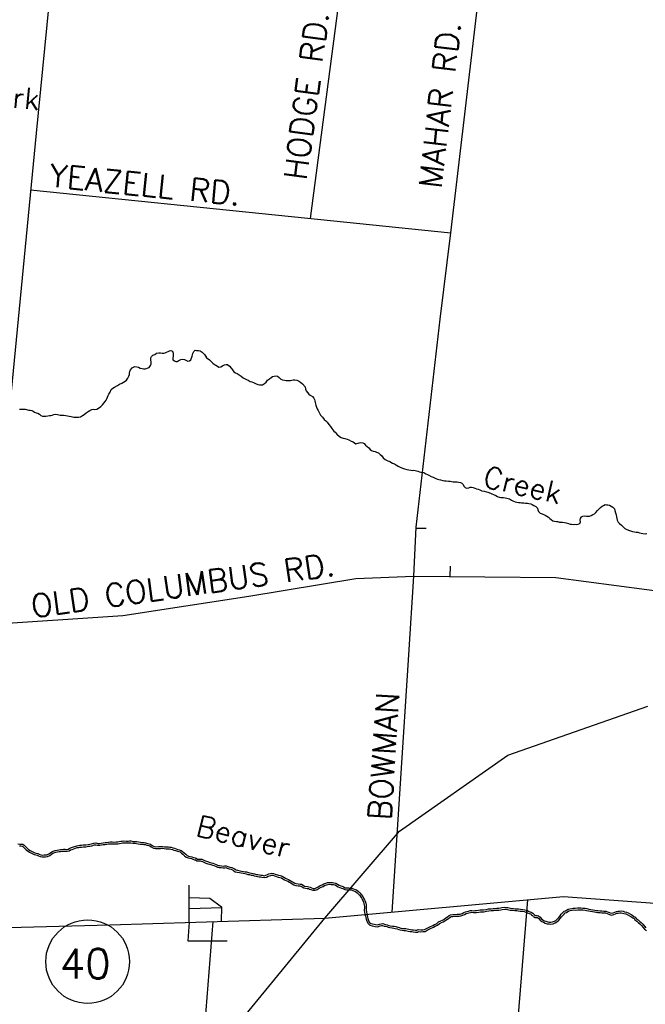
# Model space of a CAD drawing. Header units: feet. Extents: x 1615653 to 1618118, y 708897 to 711917.
# Tile 38 of 183: x 1618090.61 to 1618096.54, y 710529.23 to 710538.55. Entities that reach past the tile are written whole.
import ezdxf

# ---------------------------------------------------------------- set-up
doc = ezdxf.new("R2010")
doc.units = ezdxf.units.FT
doc.header["$LTSCALE"] = 20
doc.header["$MEASUREMENT"] = 0
for name, color, linetype in [('35_INTERSTATE_ROADS', 130, 'Continuous'), ('36_MAJOR_ROADS', 130, 'Continuous'), ('37_MINOR_ROADS', 130, 'Continuous'), ('58_MAJOR_WATER', 170, 'Continuous'), ('59_WATER_NAMES', 130, 'Continuous'), ('ROAD-TEXT', 2, 'Continuous')]:
    doc.layers.add(name, color=color, linetype=linetype)
doc.styles.add('ROMANS', font='romans')
doc.styles.get("Standard").update_dxf_attribs({"font": 'simplex.shx'})

msp = doc.modelspace()

# ---------------------------------------------------------------- linework, layer by layer
at = {"layer": '35_INTERSTATE_ROADS', "linetype": 'Continuous'}
for points in [[(1618095.23424, 710531.58696), (1618096.55917, 710532.05383)], [(1618094.20843, 710530.86908), (1618095.23424, 710531.58696)], [(1618093.5028, 710530.04478), (1618094.20843, 710530.86908)], [(1618093.5028, 710530.04478), (1618095.76221, 710530.2496)], [(1618095.76221, 710530.2496), (1618097.18952, 710530.14719)], [(1618089.90341, 710529.94136), (1618091.46622, 710529.98253)], [(1618091.46622, 710529.98253), (1618093.5028, 710530.04478)], [(1618092.65665, 710529.01264), (1618093.5028, 710530.04478)]]:
    msp.add_lwpolyline(points, dxfattribs=at)
at = {"layer": '36_MAJOR_ROADS', "linetype": 'Continuous'}
for points in [[(1618094.69421, 710536.53382), (1618094.98491, 710538.99859)], [(1618094.59439, 710535.7158), (1618094.69421, 710536.53382)], [(1618094.34518, 710533.2841), (1618094.36543, 710533.74715), (1618094.59439, 710535.7158)], [(1618085.46041, 710532.78893), (1618085.61089, 710532.82889), (1618086.10131, 710532.53716), (1618086.22795, 710532.52227), (1618087.53959, 710532.6927), (1618090.04331, 710532.81335), (1618090.30683, 710532.82602), (1618091.59087, 710532.90981), (1618092.78419, 710533.09354), (1618093.79468, 710533.26046), (1618094.34518, 710533.2841), (1618095.68852, 710533.27008), (1618096.83721, 710533.12077), (1618096.96766, 710533.10257), (1618097.19339, 710533.16792), (1618098.03312, 710533.11905), (1618099.27061, 710533.14678), (1618099.78741, 710533.22748), (1618100.88391, 710533.27777), (1618101.73142, 710533.43471), (1618102.78286, 710533.64483), (1618104.19361, 710533.67531)], [(1618094.29791, 710532.53967), (1618094.34518, 710533.2841)], [(1618094.14116, 710530.10055), (1618094.29791, 710532.53967)], [(1618092.44265, 710530.0125), (1618092.32941, 710528.57334), (1618092.79786, 710528.62399), (1618093.30569, 710528.58125), (1618093.93372, 710528.51604), (1618093.97931, 710528.41709), (1618093.94757, 710528.22702), (1618094.5612, 710528.32385), (1618094.81978, 710528.21737), (1618094.97684, 710527.98513), (1618095.20328, 710527.7814)]]:
    msp.add_lwpolyline(points, dxfattribs=at)
at = {"layer": '37_MINOR_ROADS', "linetype": 'Continuous'}
for points in [[(1618091.01041, 710539.91943), (1618090.76911, 710537.47698)], [(1618093.36795, 710536.66989), (1618093.69094, 710539.14345)], [(1618090.76911, 710537.47698), (1618090.53167, 710535.03338)], [(1618090.71595, 710536.94172), (1618093.18595, 710536.68854)], [(1618093.18595, 710536.68854), (1618094.69421, 710536.53382)], [(1618094.36261, 710533.73816), (1618094.46018, 710533.73816)], [(1618094.6876, 710533.28053), (1618094.69273, 710533.37877)], [(1618092.21868, 710530.00562), (1618092.21885, 710530.35782)], [(1618092.2188, 710530.24038), (1618092.41458, 710530.23568), (1618092.52385, 710530.15157), (1618092.52182, 710530.01493)], [(1618095.42234, 710530.21888), (1618095.21938, 710527.73116)], [(1618092.21874, 710530.1356), (1618092.53025, 710530.14618)], [(1618092.21868, 710530.00562), (1618092.20629, 710529.831), (1618092.57599, 710529.83158)]]:
    msp.add_lwpolyline(points, dxfattribs=at)
at = {"layer": '58_MAJOR_WATER', "linetype": 'Continuous'}
for points in [[(1618091.42238, 710534.93635), (1618091.43063, 710534.94925), (1618091.43793, 710534.96315), (1618091.44418, 710534.97705), (1618091.45253, 710534.99395), (1618091.45878, 710535.00685), (1618091.46913, 710535.0247), (1618091.47958, 710535.04955), (1618091.49588, 710535.0633), (1618091.51008, 710535.07205), (1618091.53943, 710535.08955), (1618091.55768, 710535.10125), (1618091.57893, 710535.11085), (1618091.59708, 710535.11955), (1618091.61133, 710535.1293), (1618091.62448, 710535.1381), (1618091.63688, 710535.1569), (1618091.64623, 710535.17675), (1618091.65153, 710535.1917), (1618091.65283, 710535.2077), (1618091.65608, 710535.2207), (1618091.66343, 710535.2386), (1618091.67678, 710535.25735), (1618091.68993, 710535.26415), (1618091.70308, 710535.2699), (1618091.72103, 710535.2666), (1618091.73903, 710535.26325), (1618091.75288, 710535.254), (1618091.77283, 710535.2486), (1618091.78583, 710535.24735), (1618091.80283, 710535.24705), (1618091.82098, 710535.25175), (1618091.83813, 710535.25945), (1618091.85248, 710535.2772), (1618091.85783, 710535.29415), (1618091.85918, 710535.31415), (1618091.85348, 710535.3303), (1618091.85383, 710535.35035), (1618091.86008, 710535.36325), (1618091.87533, 710535.375), (1618091.89153, 710535.3837), (1618091.90978, 710535.3944), (1618091.92988, 710535.39905), (1618091.94688, 710535.39775), (1618091.96188, 710535.39445), (1618091.97688, 710535.3942), (1618091.99098, 710535.39795), (1618092.00413, 710535.4037), (1618092.01833, 710535.4125), (1618092.03143, 710535.41825), (1618092.04553, 710535.421), (1618092.05943, 710535.41375), (1618092.06613, 710535.3966), (1618092.06688, 710535.38355), (1618092.06553, 710535.36555), (1618092.06323, 710535.35055), (1618092.06393, 710535.3335), (1618092.07878, 710535.3222), (1618092.09268, 710535.31695), (1618092.10573, 710535.3167), (1618092.11888, 710535.3245), (1618092.13813, 710535.33515), (1618092.15118, 710535.3369), (1618092.17318, 710535.3355), (1618092.19108, 710535.32715), (1618092.20598, 710535.3199), (1618092.22003, 710535.32165), (1618092.23328, 710535.3334), (1618092.24688, 710535.36525), (1618092.24913, 710535.3782), (1618092.25238, 710535.3932), (1618092.26173, 710535.41005), (1618092.27303, 710535.4239), (1618092.28798, 710535.4206), (1618092.30603, 710535.42025), (1618092.32298, 710535.41595), (1618092.33978, 710535.40365), (1618092.35358, 710535.39135), (1618092.36638, 710535.3791), (1618092.37413, 710535.36495), (1618092.38108, 710535.3618)], [(1618092.36763, 710535.3768), (1618092.38088, 710535.3518), (1618092.39673, 710535.34145), (1618092.40958, 710535.3322), (1618092.42828, 710535.31385), (1618092.44308, 710535.30055), (1618092.45788, 710535.28925), (1618092.47078, 710535.282), (1618092.48558, 710535.2707), (1618092.49948, 710535.26345), (1618092.51858, 710535.2661), (1618092.53478, 710535.27485), (1618092.55098, 710535.28455), (1618092.56808, 710535.28825), (1618092.58208, 710535.287), (1618092.59883, 710535.27165), (1618092.61748, 710535.2513), (1618092.62923, 710535.23605), (1618092.64098, 710535.2198), (1618092.65578, 710535.2085), (1618092.67068, 710535.20225), (1618092.69148, 710535.1888), (1618092.70933, 710535.1775), (1618092.72908, 710535.1611), (1618092.74693, 710535.15175), (1618092.76083, 710535.1445), (1618092.77573, 710535.1392), (1618092.79658, 710535.1268), (1618092.81153, 710535.1225), (1618092.82643, 710535.11625), (1618092.84728, 710535.10685), (1618092.86718, 710535.09945), (1618092.88413, 710535.09415), (1618092.89818, 710535.0949), (1618092.91223, 710535.09665), (1618092.92948, 710535.10735), (1618092.94578, 710535.1221), (1618092.96008, 710535.13885), (1618092.97738, 710535.15355), (1618092.99268, 710535.1663), (1618093.00583, 710535.1741), (1618093.02093, 710535.1788), (1618093.04103, 710535.18145), (1618093.05498, 710535.1762), (1618093.06978, 710535.1659), (1618093.08653, 710535.1496), (1618093.10043, 710535.1433), (1618093.12138, 710535.1379), (1618093.13638, 710535.13665), (1618093.15343, 710535.13635), (1618093.17648, 710535.1369), (1618093.20163, 710535.14245), (1618093.21768, 710535.1442), (1618093.23763, 710535.1398), (1618093.25358, 710535.1345), (1618093.27238, 710535.12115), (1618093.29213, 710535.10575), (1618093.31463, 710535.0753), (1618093.32023, 710535.05415), (1618093.32598, 710535.039), (1618093.33673, 710535.0238), (1618093.34943, 710535.00655), (1618093.36228, 710534.9983), (1618093.38408, 710534.98485), (1618093.39883, 710534.96955), (1618093.40558, 710534.9564), (1618093.40833, 710534.94235), (1618093.41113, 710534.92925), (1618093.41663, 710534.9021), (1618093.42328, 710534.88295), (1618093.43003, 710534.8688), (1618093.43873, 710534.8526), (1618093.45028, 710534.82635), (1618093.46098, 710534.8081), (1618093.47863, 710534.78775), (1618093.49628, 710534.7674), (1618093.51008, 710534.7531), (1618093.52388, 710534.74185), (1618093.54153, 710534.7205), (1618093.55523, 710534.7022), (1618093.56983, 710534.6809), (1618093.58743, 710534.65755), (1618093.60128, 710534.64725), (1618093.61593, 710534.62695), (1618093.64058, 710534.60545), (1618093.65748, 710534.59615), (1618093.67443, 710534.5918), (1618093.69238, 710534.5885), (1618093.71333, 710534.5821), (1618093.73023, 710534.57575), (1618093.75303, 710534.56335), (1618093.76893, 710534.55505), (1618093.78173, 710534.5448), (1618093.79563, 710534.5375), (1618093.82588, 710534.547), (1618093.84298, 710534.5497), (1618093.86193, 710534.54535), (1618093.87583, 710534.53905), (1618093.88853, 710534.5228), (1618093.90438, 710534.5115), (1618093.91718, 710534.49925)], [(1618090.61048, 710534.86395), (1618090.62958, 710534.8656), (1618090.64863, 710534.86625), (1618090.66563, 710534.86595), (1618090.70053, 710534.8563), (1618090.71353, 710534.85505), (1618090.72748, 710534.8508), (1618090.74038, 710534.84455), (1618090.75428, 710534.8363), (1618090.76818, 710534.83105), (1618090.78513, 710534.8267), (1618090.80098, 710534.8164), (1618090.81383, 710534.80515), (1618090.82773, 710534.7999), (1618090.84273, 710534.7976), (1618090.85978, 710534.7983), (1618090.88088, 710534.80095), (1618090.89593, 710534.80365), (1618090.90903, 710534.80645), (1618090.92208, 710534.8082), (1618090.93623, 710534.81495), (1618090.95333, 710534.81865), (1618090.97128, 710534.8143), (1618090.99523, 710534.80885), (1618091.01223, 710534.80755), (1618091.02728, 710534.8093), (1618091.04928, 710534.8059), (1618091.06523, 710534.8016), (1618091.08318, 710534.79825), (1618091.09913, 710534.79395), (1618091.11213, 710534.7907), (1618091.12513, 710534.79045), (1618091.14113, 710534.7892), (1618091.15618, 710534.7899), (1618091.17123, 710534.78965), (1618091.19033, 710534.7933), (1618091.20758, 710534.805), (1618091.22378, 710534.81575), (1618091.24313, 710534.8314), (1618091.26138, 710534.8441), (1618091.27858, 710534.8538), (1618091.29678, 710534.8605), (1618091.31088, 710534.86625), (1618091.32588, 710534.86295), (1618091.34293, 710534.86465), (1618091.36013, 710534.87335), (1618091.38048, 710534.89105), (1618091.39778, 710534.90675), (1618091.41108, 710534.92055), (1618091.42238, 710534.93635)], [(1618093.91718, 710534.49925), (1618093.92993, 710534.48395), (1618093.94478, 710534.4747), (1618093.96068, 710534.4684), (1618093.97963, 710534.46305), (1618093.99258, 710534.4578), (1618094.01048, 710534.45045), (1618094.02723, 710534.4351), (1618094.04003, 710534.42485), (1618094.05468, 710534.40355), (1618094.07443, 710534.38715), (1618094.09723, 710534.3757), (1618094.11613, 710534.36835), (1618094.14193, 710534.35485), (1618094.16183, 710534.3465), (1618094.18168, 710534.3351), (1618094.19653, 710534.3248), (1618094.21538, 710534.31545), (1618094.23823, 710534.30505), (1618094.25618, 710534.3007), (1618094.27808, 710534.2933), (1618094.29608, 710534.28995), (1618094.31503, 710534.2876), (1618094.33103, 710534.2853), (1618094.34408, 710534.28605), (1618094.35708, 710534.28485), (1618094.37003, 710534.2796), (1618094.38298, 710534.27635), (1618094.39793, 710534.27205), (1618094.41088, 710534.2688), (1618094.43788, 710534.26635), (1618094.45768, 710534.25195), (1618094.47358, 710534.24665), (1618094.48648, 710534.2394), (1618094.50833, 710534.22695), (1618094.52623, 710534.22065), (1618094.55303, 710534.2071), (1618094.56998, 710534.2018), (1618094.58293, 710534.19855), (1618094.59788, 710534.1953), (1618094.61883, 710534.1889), (1618094.63483, 710534.1876), (1618094.65083, 710534.1853), (1618094.67183, 710534.1839), (1618094.68883, 710534.1816), (1618094.70283, 710534.17935), (1618094.71778, 710534.17605), (1618094.73383, 710534.1768), (1618094.75383, 710534.1754), (1618094.76683, 710534.1742), (1618094.78583, 710534.17085), (1618094.79873, 710534.1656), (1618094.81053, 710534.15235), (1618094.81823, 710534.13615), (1618094.83003, 710534.12295), (1618094.84293, 710534.1177), (1618094.86403, 710534.1213), (1618094.87913, 710534.12505), (1618094.89223, 710534.1278), (1618094.90718, 710534.12255), (1618094.92208, 710534.11625), (1618094.93703, 710534.11195), (1618094.95298, 710534.10765), (1618094.96993, 710534.10235), (1618094.98878, 710534.093), (1618095.00973, 710534.0876), (1618095.03163, 710534.0812), (1618095.04663, 710534.0789), (1618095.06948, 710534.0685), (1618095.08443, 710534.0642), (1618095.09928, 710534.0559), (1618095.12018, 710534.0465), (1618095.13603, 710534.0382), (1618095.15198, 710534.0319), (1618095.16898, 710534.0296), (1618095.18198, 710534.02935), (1618095.19498, 710534.0271), (1618095.20893, 710534.02485), (1618095.22393, 710534.0236), (1618095.23693, 710534.02035), (1618095.24983, 710534.0151), (1618095.26968, 710534.0027), (1618095.28953, 710533.99435), (1618095.30343, 710533.9881), (1618095.32138, 710533.98275), (1618095.33438, 710533.9805), (1618095.35038, 710533.9802), (1618095.36538, 710533.97895), (1618095.38543, 710533.97755), (1618095.40143, 710533.97625), (1618095.42043, 710533.97395), (1618095.43338, 710533.9707), (1618095.45138, 710533.96735), (1618095.46528, 710533.9631), (1618095.48118, 710533.9538), (1618095.50103, 710533.9444), (1618095.51573, 710533.9271), (1618095.51848, 710533.91305), (1618095.52518, 710533.89585), (1618095.54193, 710533.87955), (1618095.56083, 710533.8732)], [(1618095.70164, 710533.79999), (1618095.72268, 710533.7941), (1618095.73973, 710533.7948), (1618095.75278, 710533.79455), (1618095.76973, 710533.79225), (1618095.78573, 710533.78895), (1618095.80863, 710533.7825), (1618095.82458, 710533.7772), (1618095.83758, 710533.77495), (1618095.85258, 710533.7737), (1618095.86863, 710533.7744), (1618095.88563, 710533.7741), (1618095.90068, 710533.7758), (1618095.91483, 710533.7816), (1618095.92213, 710533.7975), (1618095.92043, 710533.81255), (1618095.92273, 710533.82955), (1618095.93103, 710533.8454), (1618095.94518, 710533.85215), (1618095.96228, 710533.85485), (1618095.98023, 710533.85155), (1618095.99328, 710533.8513), (1618096.00733, 710533.85205), (1618096.02443, 710533.85775), (1618096.04063, 710533.86645), (1618096.05478, 710533.8732), (1618096.06908, 710533.887), (1618096.08443, 710533.90375), (1618096.09878, 710533.9215), (1618096.11203, 710533.9333), (1618096.12823, 710533.945), (1618096.14143, 710533.9538), (1618096.15458, 710533.96055), (1618096.16763, 710533.96035), (1618096.18263, 710533.95905), (1618096.19758, 710533.9558), (1618096.21243, 710533.9465), (1618096.22828, 710533.9362), (1618096.24303, 710533.9199), (1618096.24878, 710533.90675), (1618096.25433, 710533.8826), (1618096.26003, 710533.86445), (1618096.26368, 710533.84635), (1618096.26738, 710533.82825), (1618096.27013, 710533.8142), (1618096.27978, 710533.795), (1618096.29258, 710533.7827), (1618096.31133, 710533.76635), (1618096.32413, 710533.7551), (1618096.34078, 710533.73475), (1618096.35568, 710533.72745), (1618096.37558, 710533.7191), (1618096.39748, 710533.7117), (1618096.41343, 710533.7074), (1618096.43438, 710533.703), (1618096.44838, 710533.70075), (1618096.46638, 710533.6994), (1618096.48033, 710533.69515), (1618096.49828, 710533.6908), (1618096.51328, 710533.68755), (1618096.53328, 710533.68515), (1618096.54933, 710533.6869)], [(1618095.56083, 710533.8732), (1618095.58868, 710533.86265), (1618095.60353, 710533.85135), (1618095.61938, 710533.84205), (1618095.63218, 710533.8308), (1618095.64498, 710533.81855), (1618095.66083, 710533.80825), (1618095.67678, 710533.80295), (1618095.69473, 710533.7996), (1618095.70778, 710533.80035), (1618095.72078, 710533.79815), (1618095.73173, 710533.79595)], [(1618090.59678, 710530.7492), (1618090.61378, 710530.74685), (1618090.62678, 710530.74665), (1618090.64278, 710530.74435), (1618090.65568, 710530.7371), (1618090.67038, 710530.7208), (1618090.68518, 710530.7065), (1618090.69798, 710530.69625), (1618090.71383, 710530.68495), (1618090.73863, 710530.67345), (1618090.75553, 710530.66515), (1618090.77048, 710530.66085), (1618090.78443, 710530.6576), (1618090.79738, 710530.65235), (1618090.81328, 710530.64605), (1618090.82728, 710530.6428), (1618090.84433, 710530.6435), (1618090.85733, 710530.64425), (1618090.87138, 710530.645), (1618090.88858, 710530.6527), (1618090.90383, 710530.66445), (1618090.91703, 710530.6742), (1618090.93018, 710530.681), (1618090.95033, 710530.68665), (1618090.96738, 710530.68935), (1618090.98548, 710530.693), (1618090.99853, 710530.6938), (1618091.01563, 710530.69645), (1618091.02968, 710530.6982), (1618091.04268, 710530.697), (1618091.06068, 710530.69565), (1618091.07378, 710530.6994), (1618091.08793, 710530.7072), (1618091.10308, 710530.7129), (1618091.12123, 710530.7196), (1618091.13638, 710530.72435), (1618091.15448, 710530.73), (1618091.16858, 710530.73275), (1618091.18163, 710530.73555), (1618091.19768, 710530.73625), (1618091.21578, 710530.7389), (1618091.23883, 710530.7395), (1618091.26198, 710530.7441), (1618091.27603, 710530.74485), (1618091.29208, 710530.74755), (1618091.31628, 710530.75515), (1618091.33338, 710530.75785), (1618091.35233, 710530.75345), (1618091.36933, 710530.75315), (1618091.38443, 710530.7559), (1618091.40248, 710530.75855), (1618091.42158, 710530.76025), (1618091.43663, 710530.76195), (1618091.45273, 710530.76465), (1618091.47178, 710530.76735), (1618091.48783, 710530.76705), (1618091.50583, 710530.7657), (1618091.52788, 710530.7663), (1618091.54093, 710530.7671), (1618091.55603, 710530.7708), (1618091.57108, 710530.77255), (1618091.58413, 710530.7743), (1618091.60023, 710530.776), (1618091.62423, 710530.7746), (1618091.63928, 710530.7753), (1618091.65333, 710530.77605), (1618091.66633, 710530.7758), (1618091.68733, 710530.77245), (1618091.70633, 710530.7721), (1618091.72333, 710530.77075), (1618091.73828, 710530.7665), (1618091.75728, 710530.76415), (1618091.77428, 710530.76185)], [(1618090.61244, 710530.72937), (1618090.62539, 710530.72917), (1618090.63705, 710530.72749), (1618090.6446, 710530.72325), (1618090.65778, 710530.70863), (1618090.6736, 710530.69335), (1618090.68742, 710530.68228), (1618090.70499, 710530.66975), (1618090.73109, 710530.65765), (1618090.7492, 710530.64876), (1618090.76607, 710530.64391), (1618090.77912, 710530.64086), (1618090.79087, 710530.6361), (1618090.80805, 710530.6293), (1618090.82563, 710530.62522), (1618090.84519, 710530.62602), (1618090.8583, 710530.62677), (1618090.87556, 710530.6277), (1618090.89762, 710530.63757), (1618090.91437, 710530.65048), (1618090.9263, 710530.65929), (1618090.93663, 710530.66463), (1618090.95407, 710530.66952), (1618090.97048, 710530.67212), (1618090.98775, 710530.6756), (1618091.00041, 710530.67638), (1618091.01805, 710530.67911), (1618091.02996, 710530.6806), (1618091.04122, 710530.67956), (1618091.06249, 710530.67796), (1618091.08049, 710530.68312), (1618091.09527, 710530.69126), (1618091.10919, 710530.6965), (1618091.12688, 710530.70303), (1618091.1416, 710530.70765), (1618091.15877, 710530.71301), (1618091.17209, 710530.7156), (1618091.18386, 710530.71813), (1618091.19933, 710530.7188), (1618091.21728, 710530.72143), (1618091.24077, 710530.72204), (1618091.26416, 710530.72669), (1618091.27795, 710530.72743), (1618091.29617, 710530.73049), (1618091.32029, 710530.73806), (1618091.33274, 710530.74003), (1618091.35017, 710530.73598), (1618091.37075, 710530.73562), (1618091.38727, 710530.73863), (1618091.40453, 710530.74116), (1618091.42334, 710530.74283), (1618091.43906, 710530.74461), (1618091.4554, 710530.74735), (1618091.47285, 710530.74982), (1618091.48701, 710530.74956), (1618091.50541, 710530.74818), (1618091.52865, 710530.74881), (1618091.54357, 710530.74973), (1618091.55913, 710530.75354), (1618091.57325, 710530.75518), (1618091.58621, 710530.75692), (1618091.60064, 710530.75844), (1618091.62412, 710530.75707), (1618091.64015, 710530.75782), (1618091.65363, 710530.75854), (1618091.66477, 710530.75832), (1618091.68578, 710530.75497), (1618091.70547, 710530.75461), (1618091.72021, 710530.75344), (1618091.73479, 710530.7493), (1618091.75503, 710530.74679), (1618091.77193, 710530.74451)], [(1618091.77297, 710530.7444), (1618091.79013, 710530.74311), (1618091.80069, 710530.74128), (1618091.8179, 710530.73487), (1618091.83524, 710530.73252), (1618091.84413, 710530.72961), (1618091.85888, 710530.71905), (1618091.88087, 710530.70812), (1618091.89923, 710530.70384), (1618091.9297, 710530.70547), (1618091.94658, 710530.70616), (1618091.96365, 710530.70674), (1618091.98068, 710530.70356), (1618092.00013, 710530.70216), (1618092.02097, 710530.70176), (1618092.03264, 710530.70064), (1618092.04422, 710530.69864), (1618092.05926, 710530.69463), (1618092.07369, 710530.69048), (1618092.08925, 710530.68529), (1618092.10597, 710530.67974), (1618092.11945, 710530.6766), (1618092.1316, 710530.6718), (1618092.14429, 710530.66125), (1618092.15805, 710530.64998), (1618092.1738, 710530.63672), (1618092.19028, 710530.62303), (1618092.20741, 710530.61473), (1618092.22367, 710530.61211), (1618092.23906, 710530.60912), (1618092.2528, 710530.60425), (1618092.26942, 710530.59839), (1618092.28021, 710530.59695)], [(1618091.77428, 710530.76185), (1618091.79228, 710530.7605), (1618091.80528, 710530.75825), (1618091.82218, 710530.75195), (1618091.83918, 710530.74965), (1618091.85213, 710530.7454), (1618091.86793, 710530.7341), (1618091.88683, 710530.7247), (1618091.90078, 710530.72145), (1618091.92888, 710530.72295), (1618091.94593, 710530.72365), (1618091.96498, 710530.7243), (1618091.98293, 710530.72095), (1618092.00093, 710530.71965), (1618092.02198, 710530.71925), (1618092.03498, 710530.718), (1618092.04798, 710530.71575), (1618092.06393, 710530.7115), (1618092.07888, 710530.7072), (1618092.09478, 710530.7019), (1618092.11073, 710530.6966), (1618092.12468, 710530.69335), (1618092.14063, 710530.68705), (1618092.15543, 710530.67475), (1618092.16923, 710530.66345), (1618092.18503, 710530.65015), (1618092.19983, 710530.63785), (1618092.21273, 710530.6316), (1618092.22673, 710530.62935), (1618092.24368, 710530.62605), (1618092.25863, 710530.62075), (1618092.27353, 710530.6155), (1618092.28253, 710530.6143)], [(1618092.27233, 710530.60008), (1618092.28968, 710530.58763), (1618092.30812, 710530.58735), (1618092.32175, 710530.58708), (1618092.33218, 710530.58527), (1618092.34279, 710530.58179), (1618092.35696, 710530.5749), (1618092.37489, 710530.5671), (1618092.39474, 710530.56043), (1618092.40906, 710530.55607), (1618092.42447, 710530.55164), (1618092.43771, 710530.54838), (1618092.4524, 710530.54461), (1618092.46582, 710530.53715), (1618092.48701, 710530.52727), (1618092.50277, 710530.52575), (1618092.52127, 710530.52346), (1618092.53837, 710530.52083), (1618092.55428, 710530.52281), (1618092.56466, 710530.52336), (1618092.57911, 710530.51909), (1618092.59611, 710530.51271), (1618092.61429, 710530.50757), (1618092.63753, 710530.49634), (1618092.65394, 710530.48497), (1618092.67139, 710530.48086), (1618092.69321, 710530.47633), (1618092.71147, 710530.47395), (1618092.72957, 710530.47075), (1618092.74376, 710530.46745), (1618092.75791, 710530.46528), (1618092.7738, 710530.45999), (1618092.78843, 710530.45764), (1618092.80598, 710530.45319), (1618092.81917, 710530.45201), (1618092.83267, 710530.44723), (1618092.85069, 710530.44237), (1618092.86421, 710530.44107), (1618092.87961, 710530.43788), (1618092.89389, 710530.43559), (1618092.90656, 710530.43339), (1618092.92692, 710530.42943), (1618092.9493, 710530.43428), (1618092.96583, 710530.44164), (1618092.97885, 710530.44693), (1618092.99032, 710530.45022), (1618093.00067, 710530.45224), (1618093.01118, 710530.45067), (1618093.02549, 710530.4459), (1618093.05931, 710530.4339), (1618093.07577, 710530.43051), (1618093.09072, 710530.42609), (1618093.10393, 710530.41782), (1618093.12163, 710530.408), (1618093.13529, 710530.40143), (1618093.15234, 710530.39402), (1618093.16705, 710530.38727), (1618093.18129, 710530.37835), (1618093.19437, 710530.37099), (1618093.20956, 710530.36198), (1618093.22744, 710530.35562), (1618093.24874, 710530.35186), (1618093.26587, 710530.35055), (1618093.27634, 710530.34887), (1618093.28856, 710530.34247), (1618093.30367, 710530.33159), (1618093.33435, 710530.32628), (1618093.34646, 710530.3252), (1618093.35749, 710530.32071), (1618093.37035, 710530.31649), (1618093.38769, 710530.30922), (1618093.40968, 710530.30878), (1618093.42816, 710530.31629), (1618093.44857, 710530.32766), (1618093.46687, 710530.33874), (1618093.48546, 710530.34619), (1618093.50001, 710530.35359), (1618093.51751, 710530.35908), (1618093.53155, 710530.36491), (1618093.54398, 710530.36549), (1618093.56245, 710530.36515), (1618093.57411, 710530.36493), (1618093.58576, 710530.36291), (1618093.60106, 710530.3602), (1618093.61229, 710530.35271), (1618093.62962, 710530.34257), (1618093.64567, 710530.33578), (1618093.65905, 710530.33034), (1618093.67302, 710530.32539), (1618093.68995, 710530.31601), (1618093.71026, 710530.31436), (1618093.72913, 710530.31401), (1618093.74151, 710530.31282), (1618093.75305, 710530.31179), (1618093.76709, 710530.30625), (1618093.78313, 710530.3009), (1618093.79388, 710530.29685), (1618093.80789, 710530.28485), (1618093.82186, 710530.27135), (1618093.83368, 710530.25815), (1618093.84692, 710530.24046)], [(1618092.28253, 710530.6143), (1618092.29543, 710530.60505), (1618092.30843, 710530.60485), (1618092.32343, 710530.60455), (1618092.33643, 710530.6023), (1618092.34938, 710530.59805), (1618092.36428, 710530.5908), (1618092.38118, 710530.58345), (1618092.40008, 710530.5771), (1618092.41403, 710530.57285), (1618092.42898, 710530.56855), (1618092.44198, 710530.56535), (1618092.45893, 710530.561), (1618092.47378, 710530.55275), (1618092.49168, 710530.5444), (1618092.50468, 710530.54315), (1618092.52368, 710530.5408), (1618092.53863, 710530.5385), (1618092.55273, 710530.54025), (1618092.56673, 710530.541), (1618092.58468, 710530.5357), (1618092.60158, 710530.52935), (1618092.62053, 710530.524), (1618092.64638, 710530.5115), (1618092.66118, 710530.50125), (1618092.67518, 710530.49795), (1618092.69613, 710530.4936), (1618092.71413, 710530.49125), (1618092.73308, 710530.4879), (1618092.74708, 710530.48465), (1618092.76203, 710530.48235), (1618092.77798, 710530.47705), (1618092.79198, 710530.4748), (1618092.80893, 710530.4705), (1618092.82293, 710530.46925), (1618092.83788, 710530.46395), (1618092.85383, 710530.45965), (1618092.86683, 710530.4584), (1618092.88278, 710530.4551), (1618092.89678, 710530.45285), (1618092.90973, 710530.4506), (1618092.92673, 710530.4473), (1618092.94383, 710530.451), (1618092.95898, 710530.45775), (1618092.97313, 710530.4635), (1618092.98623, 710530.46725), (1618093.00028, 710530.47), (1618093.01528, 710530.46775), (1618093.03118, 710530.46245), (1618093.06403, 710530.4508), (1618093.08003, 710530.4475), (1618093.09798, 710530.4422), (1618093.11283, 710530.4329), (1618093.12968, 710530.42355), (1618093.14258, 710530.41735), (1618093.15948, 710530.41), (1618093.17538, 710530.4027), (1618093.19023, 710530.3934), (1618093.20313, 710530.38615), (1618093.21703, 710530.3779), (1618093.23193, 710530.3726), (1618093.25093, 710530.36925), (1618093.26793, 710530.36795), (1618093.28193, 710530.3657), (1618093.29778, 710530.3574), (1618093.31063, 710530.34815), (1618093.33663, 710530.34365), (1618093.35063, 710530.3424), (1618093.36353, 710530.33715), (1618093.37648, 710530.3329), (1618093.39138, 710530.32665), (1618093.40643, 710530.32635), (1618093.42058, 710530.3321), (1618093.43978, 710530.3428), (1618093.45903, 710530.35445), (1618093.47823, 710530.36215), (1618093.49338, 710530.36985), (1618093.51153, 710530.37555), (1618093.52768, 710530.38225), (1618093.54373, 710530.383), (1618093.56278, 710530.38265), (1618093.57578, 710530.3824), (1618093.58878, 710530.38015), (1618093.60773, 710530.3768), (1618093.62158, 710530.36755), (1618093.63748, 710530.35825), (1618093.65238, 710530.35195), (1618093.66528, 710530.3467), (1618093.68023, 710530.3414), (1618093.69513, 710530.33315), (1618093.71113, 710530.33185), (1618093.73013, 710530.3315), (1618093.74313, 710530.33025), (1618093.75713, 710530.329), (1618093.77308, 710530.3227), (1618093.78898, 710530.3174), (1618093.80293, 710530.31215), (1618093.81968, 710530.2978), (1618093.83448, 710530.2835), (1618093.84723, 710530.26925), (1618093.86093, 710530.25095)], [(1618093.84531, 710530.24305), (1618093.85411, 710530.22565), (1618093.86258, 710530.20993), (1618093.86754, 710530.19859), (1618093.87178, 710530.18317), (1618093.87523, 710530.16723), (1618093.87671, 710530.15617), (1618093.87648, 710530.14245), (1618093.87611, 710530.12211), (1618093.879, 710530.10022), (1618093.88191, 710530.08532), (1618093.88664, 710530.06465), (1618093.89031, 710530.05082), (1618093.89314, 710530.03634), (1618093.89943, 710530.01632), (1618093.90805, 710529.99682), (1618093.92917, 710529.97791), (1618093.94979, 710529.97366), (1618093.96549, 710529.97041), (1618093.97991, 710529.967), (1618093.99949, 710529.96406), (1618094.02499, 710529.97166), (1618094.03802, 710529.9749), (1618094.04809, 710529.97537), (1618094.06289, 710529.97045), (1618094.07692, 710529.9692), (1618094.0876, 710529.96569), (1618094.10168, 710529.96037), (1618094.11775, 710529.95548), (1618094.141, 710529.95294), (1618094.15509, 710529.95078), (1618094.16942, 710529.94767), (1618094.18733, 710529.94357), (1618094.20164, 710529.93847), (1618094.21675, 710529.93387), (1618094.23512, 710529.93008), (1618094.25127, 710529.92976), (1618094.2673, 710529.9286), (1618094.27883, 710529.92572), (1618094.29222, 710529.92236), (1618094.31114, 710529.91868), (1618094.32554, 710529.91842), (1618094.33918, 710529.91633), (1618094.35998, 710529.91265), (1618094.37821, 710529.91377), (1618094.38992, 710529.91891), (1618094.40947, 710529.91687), (1618094.43235, 710529.91752), (1618094.45298, 710529.9197), (1618094.47223, 710529.93129), (1618094.49098, 710529.94167), (1618094.50344, 710529.94811), (1618094.53143, 710529.96049), (1618094.5477, 710529.96822), (1618094.56926, 710529.978), (1618094.58775, 710529.99482), (1618094.60741, 710530.00421), (1618094.62256, 710530.01095), (1618094.63826, 710530.01845), (1618094.65835, 710530.03265), (1618094.67321, 710530.04186), (1618094.68955, 710530.05574), (1618094.69815, 710530.05951), (1618094.71413, 710530.06177), (1618094.73841, 710530.06322), (1618094.75425, 710530.06396), (1618094.77306, 710530.06464), (1618094.78924, 710530.06681), (1618094.8075, 710530.07444), (1618094.82386, 710530.08123), (1618094.84017, 710530.08853), (1618094.85176, 710530.09189), (1618094.86699, 710530.09563), (1618094.88048, 710530.09986), (1618094.89268, 710530.1004), (1618094.90975, 710530.09808), (1618094.92445, 710530.09892), (1618094.93914, 710530.09971), (1618094.96089, 710530.10258), (1618094.97471, 710530.10601), (1618095.00627, 710530.10542), (1618095.03248, 710530.11042), (1618095.05561, 710530.11573), (1618095.07698, 710530.11721), (1618095.09825, 710530.11782), (1618095.11697, 710530.11958), (1618095.13209, 710530.12118), (1618095.15005, 710530.12086), (1618095.16908, 710530.12498), (1618095.18151, 710530.12759), (1618095.20497, 710530.13078), (1618095.21566, 710530.12976), (1618095.23262, 710530.12754), (1618095.25792, 710530.12202), (1618095.28638, 710530.11947), (1618095.30101, 710530.11707), (1618095.31994, 710530.11677), (1618095.33201, 710530.11468), (1618095.35158, 710530.11226), (1618095.37454, 710530.10982), (1618095.39236, 710530.10754)], [(1618093.86093, 710530.25095), (1618093.86963, 710530.23375), (1618093.87833, 710530.2176), (1618093.88408, 710530.20445), (1618093.88878, 710530.18735), (1618093.89248, 710530.17025), (1618093.89423, 710530.1572), (1618093.89398, 710530.14215), (1618093.89363, 710530.1231), (1618093.89628, 710530.10305), (1618093.89903, 710530.08895), (1618093.90363, 710530.06885), (1618093.90738, 710530.05475), (1618093.91013, 710530.04065), (1618093.91583, 710530.0225), (1618093.92253, 710530.00735), (1618093.93733, 710529.9941), (1618093.95333, 710529.9908), (1618093.96928, 710529.9875), (1618093.98323, 710529.9842), (1618093.99823, 710529.98195), (1618094.02038, 710529.98855), (1618094.03548, 710529.9923), (1618094.05053, 710529.993), (1618094.06648, 710529.9877), (1618094.08048, 710529.98645), (1618094.09343, 710529.9822), (1618094.10733, 710529.97695), (1618094.12128, 710529.9727), (1618094.14328, 710529.9703), (1618094.15828, 710529.968), (1618094.17323, 710529.96475), (1618094.19223, 710529.9604), (1618094.20713, 710529.9551), (1618094.22108, 710529.95085), (1618094.23708, 710529.94755), (1618094.25208, 710529.94725), (1618094.27008, 710529.94595), (1618094.28308, 710529.9427), (1618094.29603, 710529.93945), (1618094.31298, 710529.93615), (1618094.32703, 710529.9359), (1618094.34203, 710529.9336), (1618094.36098, 710529.93025), (1618094.37403, 710529.93105), (1618094.38713, 710529.9368), (1618094.41013, 710529.9344), (1618094.43118, 710529.935), (1618094.44728, 710529.9367), (1618094.46348, 710529.94645), (1618094.48273, 710529.9571), (1618094.49588, 710529.9639), (1618094.52413, 710529.9764), (1618094.54033, 710529.9841), (1618094.55953, 710529.9928), (1618094.57788, 710530.0095), (1618094.60008, 710530.0201), (1618094.61523, 710530.02685), (1618094.62938, 710530.0336), (1618094.64868, 710530.04725), (1618094.66288, 710530.05605), (1618094.68018, 710530.07075), (1618094.69333, 710530.0765), (1618094.71238, 710530.0792), (1618094.73748, 710530.0807), (1618094.75353, 710530.08145), (1618094.77158, 710530.0821), (1618094.78463, 710530.08385), (1618094.80078, 710530.0906), (1618094.81693, 710530.0973), (1618094.83413, 710530.105), (1618094.84723, 710530.1088), (1618094.86228, 710530.1125), (1618094.87743, 710530.11725), (1618094.89348, 710530.11795), (1618094.91043, 710530.11565), (1618094.92348, 710530.1164), (1618094.93753, 710530.11715), (1618094.95763, 710530.1198), (1618094.97273, 710530.12355), (1618095.00478, 710530.12295), (1618095.02888, 710530.12755), (1618095.05303, 710530.1331), (1618095.07613, 710530.1347), (1618095.09718, 710530.1353), (1618095.11523, 710530.137), (1618095.13133, 710530.1387), (1618095.14833, 710530.1384), (1618095.16543, 710530.1421), (1618095.17853, 710530.14485), (1618095.20463, 710530.1484), (1618095.21763, 710530.14715), (1618095.23563, 710530.1448), (1618095.26058, 710530.13935), (1618095.28858, 710530.13685), (1618095.30258, 710530.13455), (1618095.32158, 710530.13425), (1618095.33458, 710530.132), (1618095.35358, 710530.12965), (1618095.37658, 710530.1272), (1618095.39458, 710530.1249)], [(1618095.38981, 710530.10806), (1618095.40655, 710530.10332), (1618095.4218, 710530.09435), (1618095.43745, 710530.08844), (1618095.4485, 710530.08482), (1618095.45908, 710530.07775), (1618095.47056, 710530.06676), (1618095.47235, 710530.06493)], [(1618095.39458, 710530.1249), (1618095.41348, 710530.11955), (1618095.42938, 710530.1102), (1618095.44328, 710530.10495), (1618095.45623, 710530.1007), (1618095.47008, 710530.09145), (1618095.48288, 710530.0792), (1618095.48488, 710530.07715)], [(1618095.47628, 710530.06191), (1618095.49299, 710530.05248), (1618095.51011, 710530.05217), (1618095.51677, 710530.05102), (1618095.5269, 710530.04192), (1618095.54037, 710530.02581), (1618095.55783, 710530.0137), (1618095.57233, 710530.00555), (1618095.5889, 710529.9986), (1618095.60792, 710529.9926), (1618095.62534, 710529.98997), (1618095.64257, 710529.98963), (1618095.66326, 710529.99169), (1618095.68266, 710529.9998), (1618095.69973, 710530.00911), (1618095.71696, 710530.02572), (1618095.73114, 710530.04044), (1618095.74305, 710530.05609), (1618095.75391, 710530.07032), (1618095.76654, 710530.08437), (1618095.77691, 710530.09514), (1618095.78954, 710530.09994), (1618095.81291, 710530.11298), (1618095.8257, 710530.11615), (1618095.84442, 710530.1207), (1618095.85525, 710530.12282), (1618095.87227, 710530.12051), (1618095.89643, 710530.12531), (1618095.90955, 710530.12505), (1618095.92566, 710530.12477), (1618095.94321, 710530.12252), (1618095.96551, 710530.12112), (1618095.97904, 710530.11817), (1618095.99879, 710530.11359), (1618096.01824, 710530.11123), (1618096.05514, 710530.10467), (1618096.06838, 710530.1014), (1618096.08593, 710530.09888), (1618096.10847, 710530.09745), (1618096.1234, 710530.09615), (1618096.14301, 710530.09476), (1618096.15863, 710530.0945), (1618096.17388, 710530.0891), (1618096.19104, 710530.08302), (1618096.21189, 710530.07345), (1618096.2368, 710530.0799), (1618096.254, 710530.08598), (1618096.26623, 710530.09096), (1618096.27991, 710530.0924), (1618096.29561, 710530.09423), (1618096.30749, 710530.09639), (1618096.32017, 710530.09314), (1618096.33342, 710530.08879), (1618096.3524, 710530.08465), (1618096.36589, 710530.07846), (1618096.38803, 710530.06586), (1618096.40006, 710530.06099), (1618096.41935, 710530.04692), (1618096.42925, 710530.04215), (1618096.43823, 710530.02807), (1618096.4568, 710530.01556), (1618096.47227, 710530.00053), (1618096.48588, 710529.99046), (1618096.49986, 710529.9759), (1618096.51435, 710529.95687), (1618096.52778, 710529.94173), (1618096.54615, 710529.92829)], [(1618095.48488, 710530.07715), (1618095.49773, 710530.0699), (1618095.51178, 710530.06965), (1618095.52473, 710530.0674), (1618095.53953, 710530.0541), (1618095.55228, 710530.03885), (1618095.56713, 710530.02855), (1618095.58003, 710530.0213), (1618095.59493, 710530.01505), (1618095.61188, 710530.0097), (1618095.62683, 710530.00745), (1618095.64188, 710530.00715), (1618095.65893, 710530.00885), (1618095.67508, 710530.0156), (1618095.68928, 710530.02335), (1618095.70458, 710530.0381), (1618095.71783, 710530.05185), (1618095.72913, 710530.0667), (1618095.74043, 710530.0815), (1618095.75373, 710530.0963), (1618095.76703, 710530.1101), (1618095.78213, 710530.11585), (1618095.80643, 710530.1294), (1618095.82153, 710530.13315), (1618095.84068, 710530.1378), (1618095.85473, 710530.14055), (1618095.87173, 710530.13825), (1618095.89488, 710530.14285), (1618095.90988, 710530.14255), (1618095.92693, 710530.14225), (1618095.94488, 710530.13995), (1618095.96793, 710530.1385), (1618095.98288, 710530.13525), (1618096.00183, 710530.13085), (1618096.02083, 710530.12855), (1618096.05878, 710530.1218), (1618096.07173, 710530.1186), (1618096.08773, 710530.1163), (1618096.10978, 710530.1149), (1618096.12478, 710530.1136), (1618096.14378, 710530.11225), (1618096.16178, 710530.11195), (1618096.17973, 710530.1056), (1618096.19763, 710530.09925), (1618096.21353, 710530.09195), (1618096.23168, 710530.09665), (1618096.24778, 710530.10235), (1618096.26193, 710530.1081), (1618096.27798, 710530.1098), (1618096.29303, 710530.11155), (1618096.30813, 710530.1143), (1618096.32508, 710530.10995), (1618096.33803, 710530.1057), (1618096.35798, 710530.10135), (1618096.37388, 710530.09405), (1618096.39568, 710530.08165), (1618096.40863, 710530.0764), (1618096.42838, 710530.062), (1618096.44133, 710530.05575), (1618096.45103, 710530.04055), (1618096.46788, 710530.0292), (1618096.48363, 710530.0139), (1618096.49748, 710530.00365), (1618096.51318, 710529.9873), (1618096.52788, 710529.968), (1618096.53963, 710529.95475)]]:
    msp.add_lwpolyline(points, dxfattribs=at)
at = {"layer": 'ROAD-TEXT'}
msp.add_circle((1618091.25681, 710529.63314), 0.39614, dxfattribs=at)

# ---------------------------------------------------------------- texts
at = {"layer": '59_WATER_NAMES', "linetype": 'Continuous'}
for s, rotation, p in [('State Park', 355, (1618089.3664, 710537.82326)), ('Creek', 347, (1618094.9889, 710534.13363)), ('Beaver', 346, (1618092.26924, 710530.82974))]:
    msp.add_text(s, height=0.2, rotation=rotation, dxfattribs=at).set_placement(p)
at = {"layer": 'ROAD-TEXT', "style": 'ROMANS'}
for s, rotation, p in [('HODGE RD.', 82.321729, (1618093.32694, 710537.0256)), ('MAHAR RD.', 83.258828, (1618094.60443, 710536.9459)), ('YEAZELL RD.', 354.26667, (1618090.88722, 710536.97428)), (' OLD COLUMBUS RD.', 7.977066, (1618090.59055, 710532.8689)), ('BOWMAN', 86.204323, (1618094.1266, 710530.96635))]:
    msp.add_text(s, height=0.216, rotation=rotation, dxfattribs=at).set_placement(p)
at = {"layer": 'ROAD-TEXT'}
msp.add_text('40', height=0.2808, dxfattribs=at).set_placement((1618090.99312, 710529.47354))

doc.saveas('drawing.dxf')
